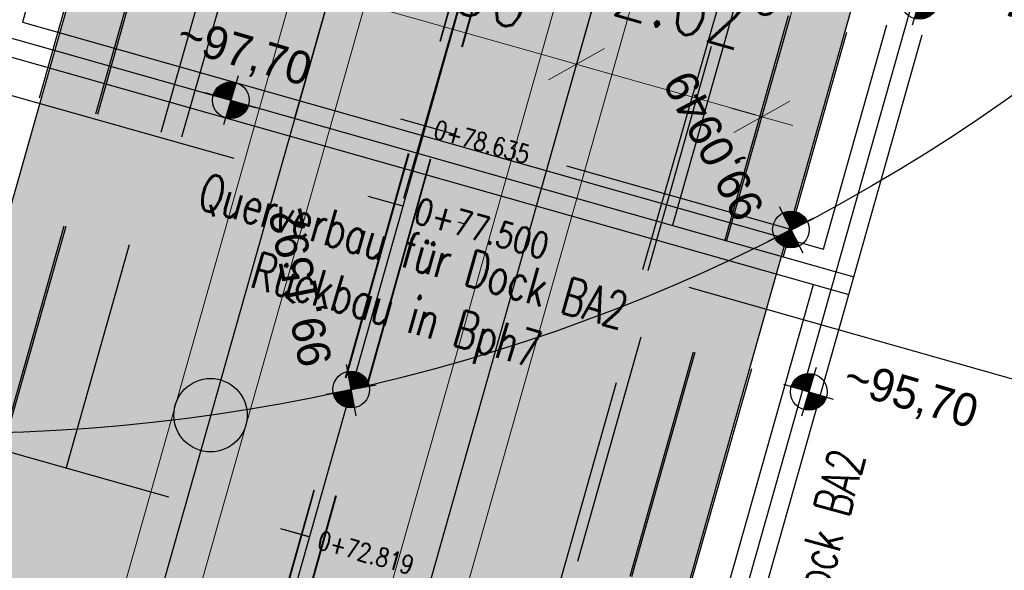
# Model space of a CAD drawing. Header units: metres. Extents: x 3458045 to 3462392, y 5482308 to 5484762.
# Tile 38 of 256: x 3459773 to 3459786, y 5483463 to 5483470. Entities that reach past the tile are written whole.
import ezdxf
from ezdxf.enums import TextEntityAlignment as Align

# ---------------------------------------------------------------- set-up
doc = ezdxf.new("R2010")
doc.units = ezdxf.units.M
doc.header["$PDMODE"] = 3
doc.header["$PDSIZE"] = 0.1
for name, pattern in [('AUSGEZOGEN', [2, 1, 1]), ('STRICHPUNKT2', [12.7, 6.35, -3.175, 0, -3.175]), ('VERDECKT2', [4.7625, 3.175, -1.5875])]:
    doc.linetypes.add(name, pattern=pattern)
doc.layers.get('0').update_dxf_attribs({"linetype": 'CONTINUOUS'})
doc.layers.get('DEFPOINTS').update_dxf_attribs({"linetype": 'CONTINUOUS'})
for name, color, linetype in [('SP_ACHSE_8559', 7, 'CONTINUOUS'), ('SP_ACHSE_8901', 7, 'CONTINUOUS'), ('SP_ACHSE_8911', 7, 'CONTINUOUS'), ('SP_AXIS', 7, 'CONTINUOUS'), ('SP_BAUGRUBE-ANKER', 211, 'AUSGEZOGEN'), ('SP_BAUGRUBE-TEXT', 210, 'AUSGEZOGEN'), ('SP_BAUGRUBE-VERBAU', 210, 'AUSGEZOGEN'), ('SP_Blockfugen', 2, 'STRICHPUNKT2'), ('SP_Entwässerung', 170, 'VERDECKT2'), ('SP_SOLID_Tunnelsohle_L7+8', 254, 'CONTINUOUS'), ('SP_StadtbahnFluchtweg', 1, 'CONTINUOUS'), ('SP_TrogTunnel-Bautoleranz', 160, 'VERDECKT2'), ('SP_Tunnelwand_L7+8', 2, 'VERDECKT2'), ('SP_Vb_Planung', 10, 'CONTINUOUS'), ('SP_Verbau', 212, 'CONTINUOUS'), ('SP_VERM', 1, 'CONTINUOUS'), ('SP_VERM-VA-B44', 150, 'CONTINUOUS'), ('T__AXIS', 3, 'CONTINUOUS')]:
    doc.layers.add(name, color=color, linetype=linetype)
doc.layers.add('SP_HILF', color=6, linetype='CONTINUOUS', plot=False)
doc.styles.add('K_ISOCP', font='k_isocp.shx')
doc.styles.add('SIMPLEX8', font='simplexd.shx', dxfattribs={"width": 0.8})
doc.styles.add('SP_F', font='romans.shx', dxfattribs={"width": 0.7, "bigfont": 'sp_f.shx'})
doc.linetypes.add('EISENBAHN', pattern='A,0.15,[130,ltypeshp.shx,S=0.25,R=0,X=0,Y=0],0.15', length=0.3)
doc.linetypes.add('ZICKZACK', pattern='A,0.00254,-5.08,[131,ltypeshp.shx,S=5.08,R=0,X=-5.08,Y=0],-10.16,[131,ltypeshp.shx,S=5.08,R=180,X=5.08,Y=0],-5.08', length=20.32254)
doc.dimstyles.new('SOFI35$0', dxfattribs={"dimtxt": 3.5, "dimasz": 0.35, "dimexe": 0.9, "dimexo": 0.625, "dimgap": 0.945, "dimtad": 1, "dimdec": 3, "dimrnd": 0.001, "dimzin": 1, "dimdsep": 46, "dimtxsty": 'SP_F', "dimblk1": 'SOF_BEMSTR1', "dimblk2": 'SOF_BEMSTR2', "dimsah": 1, "dimcen": 3.5, "dimse1": 1, "dimse2": 1, "dimclrd": 1, "dimclre": 1, "dimclrt": 2, "dimaunit": 2, "dimazin": 0, "dimtfac": 1, "dimtdec": 3, "dimtmove": 0, "dimatfit": 3, "dimfxl": 1, "dimtolj": 1, "dimtzin": 0, "dimlwd": 0, "dimlwe": 0, "dimarcsym": 0})

# ---------------------------------------------------------------- blocks, each defined once
blk = doc.blocks.new('SOF_BEMSTR2')
at = {"color": 0, "linetype": 'ByBlock', "lineweight": -2}
for p, q in [((0, -20), (0, 8.5)), ((3.535, 3.535), (-3.535, -3.535)), ((-5, 0), (5, 0))]:
    blk.add_line(p, q, dxfattribs=at)
blk = doc.blocks.new('SOF_BEMSTR1')
at = {"color": 0, "linetype": 'ByBlock', "lineweight": -2}
for p, q in [((0, 20), (0, -8.5)), ((3.535, 3.535), (-3.535, -3.535)), ((-5, 0), (5, 0))]:
    blk.add_line(p, q, dxfattribs=at)
blk = doc.blocks.new('*D19')
at = {"layer": 'DEFPOINTS', "color": 0, "linetype": 'AUSGEZOGEN', "transparency": 16777216}
for p in [(3459774.528, 5483471.208), (3459774.26, 5483470.261), (3459776.786, 5483469.546)]:
    blk.add_point(p, dxfattribs=at)
at = {"layer": 'SP_VERM', "color": 1, "linetype": 'AUSGEZOGEN', "lineweight": 0, "transparency": 16777216}
blk.add_line((3459776.97, 5483470.517), (3459774.613, 5483471.184), dxfattribs=at)
at = {"layer": 'SP_VERM', "color": 1, "linetype": 'AUSGEZOGEN', "lineweight": 0, "transparency": 16777216, "xscale": 0.08750000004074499, "yscale": 0.08750000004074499, "zscale": 0.08750000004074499}
for name, p, rotation in [('SOF_BEMSTR1', (3459774.528, 5483471.208), 164.19580933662), ('SOF_BEMSTR2', (3459777.054, 5483470.493), 344.19580933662)]:
    blk.add_blockref(name, p, dxfattribs=dict(at, rotation=rotation))
at = {"layer": 'SP_VERM', "color": 2, "linetype": 'AUSGEZOGEN', "transparency": 16777216, "insert": (3459776.262, 5483472.199), "char_height": 0.875, "attachment_point": 5, "rotation": 344.1958, "style": 'SP_F'}
blk.add_mtext('\\A1;\\A1;2.62{\\H.7x;\\S5^ ;}', dxfattribs=at)
blk = doc.blocks.new('*D20')
at = {"layer": 'DEFPOINTS', "color": 0, "linetype": 'AUSGEZOGEN', "transparency": 16777216}
for p in [(3459776.786, 5483469.546), (3459780.422, 5483469.54), (3459780.154, 5483468.593)]:
    blk.add_point(p, dxfattribs=at)
at = {"layer": 'SP_VERM', "color": 1, "linetype": 'AUSGEZOGEN', "lineweight": 0, "transparency": 16777216}
blk.add_line((3459777.138, 5483470.469), (3459780.338, 5483469.564), dxfattribs=at)
at = {"layer": 'SP_VERM', "color": 1, "linetype": 'AUSGEZOGEN', "lineweight": 0, "transparency": 16777216, "xscale": 0.08750000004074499, "yscale": 0.08750000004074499, "zscale": 0.08750000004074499}
for name, p, rotation in [('SOF_BEMSTR1', (3459777.054, 5483470.493), 164.19580933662), ('SOF_BEMSTR2', (3459780.422, 5483469.54), 344.19580933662)]:
    blk.add_blockref(name, p, dxfattribs=dict(at, rotation=rotation))
at = {"layer": 'SP_VERM', "color": 2, "linetype": 'AUSGEZOGEN', "transparency": 16777216, "insert": (3459778.921, 5483470.665), "char_height": 0.875, "attachment_point": 5, "rotation": 344.1958, "style": 'SP_F'}
blk.add_mtext('\\A1;\\A1;3.50{\\H.7x;\\S^ ;}', dxfattribs=at)
blk = doc.blocks.new('*D21')
at = {"layer": 'DEFPOINTS', "color": 0, "linetype": 'AUSGEZOGEN', "transparency": 16777216}
for p in [(3459782.947, 5483468.825), (3459780.154, 5483468.593), (3459782.679, 5483467.878)]:
    blk.add_point(p, dxfattribs=at)
at = {"layer": 'SP_VERM', "color": 1, "linetype": 'AUSGEZOGEN', "lineweight": 0, "transparency": 16777216}
blk.add_line((3459780.506, 5483469.516), (3459782.863, 5483468.849), dxfattribs=at)
at = {"layer": 'SP_VERM', "color": 1, "linetype": 'AUSGEZOGEN', "lineweight": 0, "transparency": 16777216, "xscale": 0.08750000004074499, "yscale": 0.08750000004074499, "zscale": 0.08750000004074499}
for name, p, rotation in [('SOF_BEMSTR1', (3459780.422, 5483469.54), 164.19580933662), ('SOF_BEMSTR2', (3459782.947, 5483468.825), 344.19580933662)]:
    blk.add_blockref(name, p, dxfattribs=dict(at, rotation=rotation))
at = {"layer": 'SP_VERM', "color": 2, "linetype": 'AUSGEZOGEN', "transparency": 16777216, "insert": (3459782.095, 5483470.495), "char_height": 0.875, "attachment_point": 5, "rotation": 344.1958, "style": 'SP_F'}
blk.add_mtext('\\A1;\\A1;2.62{\\H.7x;\\S5^ ;}', dxfattribs=at)
blk = doc.blocks.new('kmr_i')
at = {"color": 1, "linetype": 'Continuous'}
blk.add_line((0, 0), (0, 1.416438), dxfattribs=at)
at = {"color": 1, "linetype": 'Continuous', "style": 'SIMPLEX8', "width": 0.8}
blk.add_attdef('STATION', text='', height=1, rotation=270.0000584, dxfattribs=at).set_placement((0, -0.50985), align=Align.MIDDLE_LEFT)
blk = doc.blocks.new('*D27')
at = {"layer": 'DEFPOINTS', "color": 0, "linetype": 'AUSGEZOGEN', "transparency": 16777216}
for p in [(3459779.412, 5483472.398), (3459783.621, 5483471.206), (3459783.627, 5483471.225)]:
    blk.add_point(p, dxfattribs=at)
at = {"layer": 'SP_VERM', "color": 1, "linetype": 'AUSGEZOGEN', "lineweight": 0, "transparency": 16777216}
blk.add_line((3459779.501, 5483472.392), (3459783.542, 5483471.248), dxfattribs=at)
at = {"layer": 'SP_VERM', "color": 1, "linetype": 'AUSGEZOGEN', "lineweight": 0, "transparency": 16777216, "xscale": 0.08750000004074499, "yscale": 0.08750000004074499, "zscale": 0.08750000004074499}
for name, p, rotation in [('SOF_BEMSTR1', (3459779.417, 5483472.416), 164.1958062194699), ('SOF_BEMSTR2', (3459783.627, 5483471.225), 344.1958062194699)]:
    blk.add_blockref(name, p, dxfattribs=dict(at, rotation=rotation))
at = {"layer": 'SP_VERM', "color": 2, "linetype": 'AUSGEZOGEN', "transparency": 16777216, "insert": (3459781.705, 5483472.469), "char_height": 0.875, "attachment_point": 5, "rotation": 344.1958, "style": 'SP_F'}
blk.add_mtext('\\A1;\\A1;4.37{\\H.7x;\\S5^ ;}', dxfattribs=at)
blk = doc.blocks.new('*D60')
at = {"layer": 'DEFPOINTS', "color": 0, "linetype": 'AUSGEZOGEN', "transparency": 16777216}
for p in [(3459782.993, 5483466.208), (3459790.492, 5483464.086), (3459780.27, 5483456.586)]:
    blk.add_point(p, dxfattribs=at)
at = {"layer": 'SP_VERM', "color": 1, "linetype": 'AUSGEZOGEN', "lineweight": 0, "transparency": 16777216}
blk.add_line((3459787.792, 5483454.548), (3459790.468, 5483464.001), dxfattribs=at)
at = {"layer": 'SP_VERM', "color": 1, "linetype": 'AUSGEZOGEN', "lineweight": 0, "transparency": 16777216, "xscale": 0.08750000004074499, "yscale": 0.08750000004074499, "zscale": 0.08750000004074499}
for name, p, rotation in [('SOF_BEMSTR1', (3459790.492, 5483464.086), 74.19581091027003), ('SOF_BEMSTR2', (3459787.768, 5483454.464), 254.19581091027)]:
    blk.add_blockref(name, p, dxfattribs=dict(at, rotation=rotation))
at = {"layer": 'SP_VERM', "color": 2, "linetype": 'AUSGEZOGEN', "transparency": 16777216, "insert": (3459788.482, 5483459.458), "char_height": 0.875, "attachment_point": 5, "rotation": 74.1958, "style": 'SP_F'}
blk.add_mtext('\\A1;\\A1;10.00{\\H.7x;\\S^ ;}', dxfattribs=at)
blk = doc.blocks.new('*D64')
at = {"layer": 'DEFPOINTS', "color": 0, "linetype": 'AUSGEZOGEN'}
for p in [(3459785.717, 5483475.83), (3459793.215, 5483473.708), (3459782.993, 5483466.208)]:
    blk.add_point(p, dxfattribs=at)
at = {"layer": 'SP_VERM', "color": 1, "linetype": 'AUSGEZOGEN', "lineweight": 0}
blk.add_line((3459790.516, 5483464.17), (3459793.191, 5483473.623), dxfattribs=at)
at = {"layer": 'SP_VERM', "color": 1, "linetype": 'AUSGEZOGEN', "lineweight": 0, "xscale": 0.08750000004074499, "yscale": 0.08750000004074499, "zscale": 0.08750000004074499}
for name, p, rotation in [('SOF_BEMSTR1', (3459793.215, 5483473.708), 74.19581091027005), ('SOF_BEMSTR2', (3459790.492, 5483464.086), 254.19581091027)]:
    blk.add_blockref(name, p, dxfattribs=dict(at, rotation=rotation))
at = {"layer": 'SP_VERM', "color": 2, "linetype": 'AUSGEZOGEN', "insert": (3459791.205, 5483469.08), "char_height": 0.875, "attachment_point": 5, "rotation": 74.1958, "style": 'SP_F'}
blk.add_mtext('\\A1;\\A1;10.00{\\H.7x;\\S^ ;}', dxfattribs=at)
blk = doc.blocks.new('SOFI-HK', base_point=(0, 0.000969))
at = {"color": 0, "linetype": 'Continuous'}
for p, q in [((0, 0.139982), (0, -0.138069)), ((-0.145258, 0.000969), (0.139135, 0.000969))]:
    blk.add_line(p, q, dxfattribs=at)
at = {"color": 0, "linetype": 'Continuous', "const_width": 0.1}
for points in [[(0, 0.050969, 0.414214), (-0.05, 0.000969)], [(0.05, 0.000969, -0.414214), (0, -0.049031)]]:
    blk.add_lwpolyline(points, format="xyb", dxfattribs=at)
at = {"color": 0, "linetype": 'Continuous'}
blk.add_circle((0, 0.000969), 0.1, dxfattribs=at)
blk = doc.blocks.new('A$C288940E1')
at = {"layer": 'SP_Verbau'}
blk.add_line((0, 0), (-10.4038, -4.6916), dxfattribs=at)

msp = doc.modelspace()

# ---------------------------------------------------------------- hatches: boundary and pattern name
at = {"layer": 'SP_SOLID_Tunnelsohle_L7+8'}
h = msp.add_hatch(color=256, dxfattribs=at)
h.dxf.hatch_style = 1
edge = h.paths.add_edge_path()
edge.add_arc((3458857.4544, 5483747.0655), 967.062, 344.1575234, 344.3872259)
edge.add_arc((3459473.9441, 5483574.7903), 326.954, 344.387226, 345.076333)
edge.add_arc((3459597.6475, 5483541.8207), 198.9324, 345.076333, 346.224846)
edge.add_arc((3459650.9358, 5483528.7563), 144.066, 346.224846, 347.832764)
edge.add_arc((3459680.7324, 5483522.3319), 113.5846, 347.832764, 349.90022)
edge.add_arc((3459699.8308, 5483518.93), 94.1856, 349.90022, 352.417547)
edge.add_arc((3459713.0579, 5483517.1693), 80.8418, 352.417547, 355.414439)
edge.add_arc((3459719.6894, 5483516.5932), 74.1855, 355.448462, 356.346692)
edge.add_arc((3459720.9584, 5483516.5061), 72.9136, 356.351432, 375.12014)
edge.add_arc((3459716.6802, 5483515.3015), 77.3579, 15.154925, 18.396868)
edge.add_arc((3459706.2115, 5483511.8197), 88.3904, 18.396868, 21.208821)
edge.add_arc((3459692.0649, 5483506.3301), 103.5648, 21.208821, 23.581379)
edge.add_arc((3459671.7932, 5483497.4815), 125.6835, 23.581379, 25.512141)
edge.add_arc((3459639.9853, 5483482.3016), 160.928, 25.512141, 27.001116)
edge.add_arc((3459718.8773, 5483524.65), 71.4345, 25.465137, 28.775179)
edge.add_arc((3459376.7002, 5483342.4929), 459.0716, 28.144677, 28.653199)
edge.add_arc((3459249.8469, 5483273.6151), 603.4176, 28.6167245, 28.7545471)
edge.add_line((3459778.8562, 5483563.8942), (3459778.5506, 5483564.8679))
edge.add_arc((3459246.486, 5483271.2535), 607.7024, 28.8916589, 28.9859415)
edge.add_line((3459778.0667, 5483565.7431), (3459768.6807, 5483560.5519))
edge.add_arc((3460160.896, 5483776.6646), 447.8142, 208.854995, 208.982431)
edge.add_line((3459769.1624, 5483559.6801), (3459769.8148, 5483558.9069))
edge.add_arc((3459249.8406, 5483273.6102), 593.0999, 28.6168449, 28.7524621, ccw=False)
edge.add_arc((3459440.8442, 5483377.5455), 375.6491, 28.04865, 28.653818, ccw=False)
edge.add_arc((3459582.0854, 5483452.7987), 215.6113, 27.001109, 28.04865, ccw=False)
edge.add_arc((3459639.9853, 5483482.3016), 150.628, 25.512141, 27.001109, ccw=False)
edge.add_arc((3459671.7932, 5483497.4815), 115.3835, 23.581379, 25.512141, ccw=False)
edge.add_arc((3459692.0649, 5483506.3301), 93.2648, 21.20882, 23.581379, ccw=False)
edge.add_arc((3459706.2115, 5483511.8197), 78.0904, 18.3967, 21.20882, ccw=False)
edge.add_arc((3459716.6813, 5483515.3019), 67.0567, 15.1549, 18.3967, ccw=False)
edge.add_arc((3459720.9787, 5483516.5082), 62.5934, -3.878778, 15.117461, ccw=False)
edge.add_arc((3459719.7195, 5483516.591), 63.8553, 355.448275, 356.123471, ccw=False)
edge.add_arc((3459713.1809, 5483517.1562), 70.4182, 352.431338, 355.41208, ccw=False)
edge.add_arc((3459699.8288, 5483518.9303), 83.8876, 349.900073, 352.431338, ccw=False)
edge.add_arc((3459680.7324, 5483522.3319), 103.2847, 347.832763, 349.900073, ccw=False)
edge.add_arc((3459650.9358, 5483528.7563), 133.766, 346.224846, 347.832763, ccw=False)
edge.add_arc((3459597.6475, 5483541.8207), 188.6324, 345.076333, 346.224846, ccw=False)
edge.add_arc((3459473.9441, 5483574.7903), 316.654, 344.387226, 345.076333, ccw=False)
edge.add_arc((3458857.4544, 5483747.0655), 956.762, 344.1575234, 344.3872258, ccw=False)
edge.add_line((3459777.8746, 5483485.8757), (3459768.1652, 5483451.5731))
edge.add_arc((3460235.8213, 5483318.7283), 486.1584, 164.142005, 164.465842)
edge.add_arc((3459925.9207, 5483404.8704), 164.5082, 164.465842, 165.436874)
edge.add_arc((3459863.548, 5483421.0744), 100.065, 165.436874, 167.055656)
edge.add_arc((3459836.6312, 5483427.2611), 72.4464, 167.055656, 169.321948)
edge.add_arc((3459825.5145, 5483429.4052), 61.1249, 169.36621, 170.436557)
edge.add_arc((3459822.8296, 5483429.8673), 58.4005, 170.446005, 171.374328)
edge.add_arc((3459822.827, 5483429.8675), 58.3979, 171.374105, 181.27373)
edge.add_line((3459764.4435, 5483428.5694), (3459763.7283, 5483428.5535))
edge.add_line((3459763.7283, 5483428.5535), (3459765.1423, 5483424.2417))
edge.add_line((3459765.1423, 5483424.2417), (3459773.0292, 5483411.4442))
edge.add_line((3459773.0292, 5483411.4442), (3459778.948, 5483417.0189))
edge.add_line((3459778.948, 5483417.0189), (3459775.6909, 5483420.4769))
edge.add_arc((3459821.7364, 5483429.9486), 47.0096, 170.06678, 191.62372, ccw=False)
edge.add_arc((3459825.0894, 5483429.4811), 50.3931, 169.37086, 170.20087, ccw=False)
edge.add_arc((3459836.6312, 5483427.2611), 62.1464, 167.055656, 169.321948, ccw=False)
edge.add_arc((3459863.548, 5483421.0744), 89.765, 165.436867, 167.055656, ccw=False)
edge.add_arc((3459925.9216, 5483404.8701), 154.2091, 164.465124, 165.436867, ccw=False)
edge.add_arc((3460237.4715, 5483318.2654), 477.5722, 164.141522, 164.465124, ccw=False)
edge.add_line((3459778.0759, 5483448.7679), (3459787.7833, 5483483.0639))

# ---------------------------------------------------------------- linework, layer by layer
at = {"layer": 'SP_ACHSE_8559'}
msp.add_lwpolyline([(3459792.1443, 5483504.1891, -0.6236806), (3459771.1027, 5483464.5224, -0.1187391), (3459755.298, 5483468.8722, -0.0103073), (3459754.0129, 5483469.6179, -0.0191109), (3459751.489, 5483471.2905, -0.0165622), (3459749.0906, 5483473.1388, -0.0140138), (3459746.8095, 5483475.1304, -0.0114656), (3459744.6327, 5483477.2356, -0.0089176), (3459742.5434, 5483479.4279, -0.0063696)], format="xyb", dxfattribs=at)
at = {"layer": 'SP_ACHSE_8901'}
msp.add_lwpolyline([(3459781.1454, 5483484.9475), (3459771.4367, 5483450.6471, 0.0014127), (3459770.6978, 5483448.0178, 0.004238), (3459769.9887, 5483445.3804, 0.0070634), (3459769.3394, 5483442.7278, 0.0098889), (3459768.7805, 5483440.0547, 0.0046703), (3459768.5919, 5483438.9957, 0.1922114), (3459777.2143, 5483399.1378, 0.0169098)], format="xyb", dxfattribs=at)
at = {"layer": 'SP_ACHSE_8911'}
msp.add_lwpolyline([(3459779.9669, 5483401.3496, -0.1898543), (3459772.019, 5483438.2528, -0.0048267), (3459772.1981, 5483439.2782, -0.0102194), (3459772.7329, 5483441.8661, -0.0072994), (3459773.3582, 5483444.4337, -0.0043796), (3459774.0432, 5483446.9861, -0.0014599), (3459774.758, 5483449.5304), (3459784.8281, 5483485.1076, 0.0010135), (3459785.8599, 5483488.7717, 0.0030406), (3459786.8619, 5483492.4439, 0.0050678), (3459787.8042, 5483496.1319, 0.0070949), (3459788.6565, 5483499.8416, 0.0091222), (3459789.3881, 5483503.5769, 0.0111495), (3459789.9676, 5483507.3387, 0.0096243), (3459790.2818, 5483510.1571, 0.0966281), (3459787.5873, 5483536.6729, 0.005752), (3459787.0914, 5483538.2453, 0.0123927), (3459785.7657, 5483541.9647, 0.0104385), (3459784.2716, 5483545.6199, 0.0084844), (3459782.6402, 5483549.216, 0.0065303), (3459780.9016, 5483552.7616, 0.0045764), (3459779.0846, 5483556.2677, 0.0026224), (3459777.2173, 5483559.7474, 0.0769413), (3459666.0197, 5483705.8087)], format="xyb", dxfattribs=at)
at = {"layer": 'SP_AXIS'}
for points in [[(3459779.9669, 5483401.3496, -0.1898543), (3459772.019, 5483438.2528, -0.0048267), (3459772.1981, 5483439.2782, -0.0102194), (3459772.7329, 5483441.8661, -0.0072994), (3459773.3582, 5483444.4337, -0.0043796), (3459774.0432, 5483446.9861, -0.0014599), (3459774.758, 5483449.5304), (3459784.8281, 5483485.1076, 0.0010135), (3459785.8599, 5483488.7717, 0.0030406), (3459786.8619, 5483492.4439, 0.0050678), (3459787.8042, 5483496.1319, 0.0070949), (3459788.6565, 5483499.8416, 0.0091222), (3459789.3881, 5483503.5769, 0.0111495), (3459789.9676, 5483507.3387, 0.0096243), (3459790.2818, 5483510.1571, 0.0966281), (3459787.5873, 5483536.6729, 0.005752), (3459787.0914, 5483538.2453, 0.0123927), (3459785.7657, 5483541.9647, 0.0104385), (3459784.2716, 5483545.6199, 0.0084844), (3459782.6402, 5483549.216, 0.0065303), (3459780.9016, 5483552.7616, 0.0045764), (3459779.0846, 5483556.2677, 0.0026224), (3459777.2173, 5483559.7474, 0.0769413), (3459666.0197, 5483705.8087)], [(3459751.0056, 5483586.8549, -0.0004357), (3459755.6442, 5483579.3114, 0.0003596), (3459761.2625, 5483570.1726, 0.0010789), (3459766.9071, 5483561.05, 0.0017982), (3459772.6041, 5483551.96, 0.0025175), (3459778.3793, 5483542.9196, 0.0032367), (3459784.2581, 5483533.9462, 0.0012132), (3459786.2052, 5483531.0326, 0.0550745), (3459885.4353, 5483413.6014, -0.0246156), (3459912.6205, 5483385.1364, -0.0008768), (3459913.5588, 5483384.0479, -0.0037507), (3459918.2074, 5483378.5492, -0.002679), (3459922.785, 5483372.9911, -0.0016074), (3459927.3148, 5483367.3939, -0.0005358), (3459931.8205, 5483361.7774, 0.0005358), (3459936.3262, 5483356.161, 0.0009761), (3459939.4013, 5483352.3529, 0.0064816), (3459955.9914, 5483332.4309), (3459959.947, 5483327.8043)], [(3459781.1454, 5483484.9475), (3459771.4367, 5483450.6471, 0.0014127), (3459770.6978, 5483448.0178, 0.004238), (3459769.9887, 5483445.3804, 0.0070634), (3459769.3394, 5483442.7278, 0.0098889), (3459768.7805, 5483440.0547, 0.0046703), (3459768.5919, 5483438.9957, 0.1922114), (3459777.2143, 5483399.1378, 0.0169098)]]:
    msp.add_lwpolyline(points, format="xyb", dxfattribs=at)
at = {"layer": 'SP_BAUGRUBE-VERBAU'}
for p, q in [((3459772.8674, 5483470.1134), (3459783.7883, 5483467.0223)), ((3459772.2502, 5483469.7685), (3459784.1332, 5483466.405))]:
    msp.add_line(p, q, dxfattribs=at)
at = {"layer": 'SP_BAUGRUBE-VERBAU', "linetype": 'ZICKZACK', "ltscale": 0.2}
msp.add_line((3459772.3183, 5483470.0091), (3459784.2013, 5483466.6456), dxfattribs=at)
at = {"layer": 'SP_BAUGRUBE-VERBAU', "linetype": 'VERDECKT2'}
for points in [[(3459782.7418, 5483522.6575, -0.0407637), (3459782.9211, 5483512.5555, -0.0039193), (3459782.8501, 5483511.5652, -0.0130302), (3459782.4643, 5483507.9438, -0.0110254), (3459781.8996, 5483504.3114, -0.0090206), (3459781.1837, 5483500.6737, -0.007016), (3459780.3444, 5483497.03, -0.0050114), (3459779.4099, 5483493.377, -0.0030068), (3459778.4087, 5483489.7091, -0.0010023), (3459777.3695, 5483486.019), (3459772.8674, 5483470.1134, 0.0014127)], [(3459783.7883, 5483467.0223), (3459788.6048, 5483484.0387, 0.0010135), (3459789.6401, 5483487.7155, 0.0030406), (3459790.6547, 5483491.4337, 0.0050678), (3459791.6167, 5483495.1988, 0.0070949), (3459792.4939, 5483499.0171, 0.0091222), (3459793.253, 5483502.8929, 0.0111495), (3459793.8592, 5483506.8277, 0.0096243), (3459794.1903, 5483509.7974, 0.0211177), (3459794.4954, 5483515.9981, 0.005752)], [(3459784.2694, 5483466.8861), (3459789.0859, 5483483.9025, 0.0010135), (3459790.1217, 5483487.5809, 0.0030406), (3459791.1378, 5483491.3051, 0.0050678), (3459792.1024, 5483495.0799, 0.0070949), (3459792.9828, 5483498.912, 0.0091222), (3459793.7454, 5483502.8058, 0.0111495), (3459794.355, 5483506.7626, 0.0096243), (3459794.6882, 5483509.7516, 0.0211177), (3459794.9954, 5483515.9947, 0.0211177)]]:
    msp.add_lwpolyline(points, format="xyb", dxfattribs=at)
at = {"layer": 'SP_BAUGRUBE-VERBAU', "linetype": 'ZICKZACK', "ltscale": 0.2, "flags": 128}
msp.add_lwpolyline([(3459784.0288, 5483466.9542), (3459788.8453, 5483483.9706, 0.0010135), (3459789.8809, 5483487.6482, 0.0030406), (3459790.8963, 5483491.3694, 0.0050678), (3459791.8595, 5483495.1394, 0.0070949), (3459792.7384, 5483498.9646, 0.0091222), (3459793.4992, 5483502.8494, 0.0111495), (3459794.1071, 5483506.7952, 0.0096243), (3459794.4392, 5483509.7745, 0.0211177), (3459794.7454, 5483515.9964, 0.0211177)], format="xyb", dxfattribs=at)
at = {"layer": 'SP_BAUGRUBE-VERBAU', "linetype": 'ZICKZACK', "ltscale": 0.2}
msp.add_lwpolyline([(3459776.3849, 5483420.834, -0.089148), (3459776.1386, 5483437.5748, -0.0048267), (3459776.3037, 5483438.5202, -0.0102194), (3459776.8034, 5483440.9376, -0.0072994), (3459777.3998, 5483443.3869, -0.0043796), (3459778.0659, 5483445.8686, -0.0014599), (3459778.7741, 5483448.3894), (3459784.0288, 5483466.9542)], format="xyb", dxfattribs=at)
at = {"layer": 'SP_BAUGRUBE-VERBAU'}
for points in [[(3459776.2455, 5483436.63, -0.004859), (3459776.3853, 5483437.5342, -0.0048267), (3459776.5495, 5483438.4749, -0.0102194), (3459777.0471, 5483440.882, -0.0072994), (3459777.6418, 5483443.3242, -0.0043796), (3459778.3067, 5483445.8017, -0.0014599), (3459779.0146, 5483448.3211), (3459784.2694, 5483466.8861, 0.0010135)], [(3459775.8265, 5483437.2069, -0.0021741), (3459775.8919, 5483437.6154, -0.0048267), (3459776.0578, 5483438.5656, -0.0102194), (3459776.5597, 5483440.9932, -0.0072994), (3459777.1578, 5483443.4495, -0.0043796), (3459777.825, 5483445.9355, -0.0014599), (3459778.5336, 5483448.4577), (3459783.6521, 5483466.5412, 0.0010135)]]:
    msp.add_lwpolyline(points, format="xyb", dxfattribs=at)
at = {"layer": 'SP_Blockfugen'}
msp.add_line((3459769.6363, 5483469.9887), (3459786.4743, 5483465.2227), dxfattribs=at)
at = {"layer": 'SP_Entwässerung'}
for p, q in [((3459781.9879, 5483482.0782), (3459771.1848, 5483443.6052)), ((3459781.9956, 5483482.0762), (3459771.1921, 5483443.6014)), ((3459782.2861, 5483482.0011), (3459771.4629, 5483443.4563)), ((3459782.2939, 5483481.9991), (3459771.4702, 5483443.4524))]:
    msp.add_line(p, q, dxfattribs=at)
at = {"layer": 'SP_HILF'}
msp.add_lwpolyline([(3459777.8746, 5483485.8757), (3459768.1652, 5483451.5731, 0.001413), (3459767.4218, 5483448.9278, 0.004237), (3459766.698, 5483446.2354, 0.0070634), (3459766.0258, 5483443.4894, 0.0098889), (3459765.4393, 5483440.6847, 0.0046703), (3459765.2391, 5483439.5605, 0.0040506), (3459765.0896, 5483438.6262, 0.0432221), (3459764.4435, 5483428.5694), (3459763.7283, 5483428.5535), (3459765.1423, 5483424.2417), (3459773.0292, 5483411.4442), (3459778.948, 5483417.0189), (3459775.6909, 5483420.4769, -0.0943383), (3459775.4315, 5483438.0577, -0.0036216), (3459775.561, 5483438.7762, -0.0098889), (3459776.0641, 5483441.1821, -0.0070634), (3459776.667, 5483443.6455, -0.0042401), (3459777.3461, 5483446.1712, -0.001412), (3459778.0759, 5483448.7679), (3459787.7833, 5483483.0639, 0.0010023)], format="xyb", dxfattribs=at)
msp.add_circle((3459775.431, 5483464.7588), 0.5, dxfattribs=at)
at = {"layer": 'SP_StadtbahnFluchtweg', "linetype": 'VERDECKT2'}
for points in [[(3459779.51, 5483485.4116), (3459769.8009, 5483451.1101, 0.0014127), (3459769.0599, 5483448.4731, 0.004238), (3459768.3434, 5483445.8079, 0.0070634), (3459767.6826, 5483443.1086, 0.0098889), (3459767.1099, 5483440.3697, 0.0046703), (3459766.9155, 5483439.2781, 0.0640217), (3459766.3534, 5483424.8281, 0.0169098)], [(3459786.1479, 5483483.5279), (3459776.4401, 5483449.2308, 0.0014127), (3459775.7079, 5483446.6252, 0.004238), (3459775.0217, 5483444.0729, 0.0070634), (3459774.4073, 5483441.5629, 0.0098889), (3459773.8904, 5483439.0912, 0.0046703), (3459773.7196, 5483438.1317, 0.1037103), (3459774.5359, 5483417.7092, 0.0169098)]]:
    msp.add_lwpolyline(points, format="xyb", dxfattribs=at)
at = {"layer": 'SP_TrogTunnel-Bautoleranz'}
for points in [[(3459776.3855, 5483414.6053, -0.1208338), (3459774.5845, 5483437.8306, -0.0048267), (3459774.7549, 5483438.8062, -0.0102194), (3459775.2678, 5483441.2879, -0.0072994), (3459775.8751, 5483443.7818, -0.0043796), (3459776.5483, 5483446.2902, -0.0014599), (3459777.259, 5483448.8198), (3459787.3299, 5483484.3995, 0.0010135), (3459788.364, 5483488.072, 0.0030406), (3459789.3743, 5483491.7747, 0.0050678), (3459790.3297, 5483495.5138, 0.0070949), (3459791.1985, 5483499.2954, 0.0091222), (3459791.9483, 5483503.1238, 0.0111495), (3459792.5455, 5483507.0002, 0.0096243), (3459792.8708, 5483509.9188, 0.0966281), (3459790.0758, 5483537.4262, 0.005752), (3459789.5618, 5483539.0559, 0.0123927), (3459788.1924, 5483542.898, 0.0104385), (3459786.6572, 5483546.6537, 0.0084844), (3459784.9894, 5483550.3301, 0.0065303), (3459783.2208, 5483553.9367, 0.0045764), (3459781.3819, 5483557.4851, 0.0026224), (3459779.5017, 5483560.9888, 0.0020183), (3459777.1644, 5483565.2555)], [(3459778.6442, 5483485.6573), (3459768.935, 5483451.3552, 0.0014127), (3459768.1928, 5483448.7142, 0.004238), (3459767.4723, 5483446.0342, 0.0070634), (3459766.8055, 5483443.3102, 0.0098889), (3459766.2255, 5483440.5364, 0.0046703), (3459766.028, 5483439.4276, 0.0473215), (3459765.2435, 5483428.5773, 0.0169098)]]:
    msp.add_lwpolyline(points, format="xyb", dxfattribs=at)
at = {"layer": 'SP_Tunnelwand_L7+8'}
for points in [[(3459773.8543, 5483437.9507, -0.0048267), (3459774.0272, 5483438.9405, -0.0102194), (3459774.5464, 5483441.4524, -0.0072994), (3459775.1587, 5483443.9673, -0.0043796), (3459775.8353, 5483446.4883, -0.0014599), (3459776.5472, 5483449.0221), (3459786.6178, 5483484.6011, 0.0010135), (3459787.6513, 5483488.2711, 0.0030406), (3459788.6592, 5483491.9652, 0.0050678), (3459789.6109, 5483495.6897, 0.0070949), (3459790.475, 5483499.4509, 0.0091222), (3459791.2196, 5483503.2528, 0.0111495), (3459791.8118, 5483507.0966, 0.0096243), (3459792.134, 5483509.9866, 0.0966281), (3459789.3676, 5483537.2118, 0.005752), (3459788.8587, 5483538.8251, 0.0123927), (3459787.5017, 5483542.6324, 0.0104385), (3459785.9782, 5483546.3594, 0.0084844), (3459784.3208, 5483550.013, 0.0065303), (3459782.5607, 5483553.6022, 0.0045764), (3459780.7281, 5483557.1386, 0.0026224), (3459778.8515, 5483560.6355, 0.0769413), (3459667.3099, 5483707.1486), (3459482.1353, 5483885.4597, 0.0146052)], [(3459775.7568, 5483416.7607, -0.1092003), (3459774.6091, 5483437.8265, -0.0048267), (3459774.7795, 5483438.8016, -0.0102194), (3459775.2922, 5483441.2823, -0.0072994), (3459775.8993, 5483443.7755, -0.0043796), (3459776.5724, 5483446.2835, -0.0014599), (3459777.2831, 5483448.813), (3459787.3539, 5483484.3927, 0.0010135), (3459788.3881, 5483488.0653, 0.0030406), (3459789.3985, 5483491.7683, 0.0050678), (3459790.354, 5483495.5078, 0.0070949), (3459791.223, 5483499.2902, 0.0091222), (3459791.9729, 5483503.1195, 0.0111495), (3459792.5703, 5483506.997, 0.0096243), (3459792.8957, 5483509.9165, 0.0966281), (3459790.0998, 5483537.4334, 0.005752), (3459789.5855, 5483539.0637, 0.0123927), (3459788.2157, 5483542.907, 0.0104385), (3459786.6802, 5483546.6636, 0.0084844), (3459785.012, 5483550.3409, 0.0065303), (3459783.2431, 5483553.948, 0.0045764), (3459781.404, 5483557.4968, 0.0026224), (3459779.5237, 5483561.0007, 0.0020142), (3459777.1912, 5483565.2588)], [(3459775.6909, 5483420.4769, -0.0902889), (3459775.3985, 5483437.6966, -0.0048267), (3459775.5662, 5483438.6564, -0.0102194), (3459776.0722, 5483441.1044, -0.0072994), (3459776.6737, 5483443.5749, -0.0043796), (3459777.3432, 5483446.0694, -0.0014599), (3459778.0526, 5483448.5944), (3459788.1237, 5483484.1749, 0.0010135), (3459789.1586, 5483487.85, 0.0030406), (3459790.1715, 5483491.5624, 0.0050678), (3459791.131, 5483495.3176, 0.0070949), (3459792.0051, 5483499.1221, 0.0091222), (3459792.7607, 5483502.9801, 0.0111495), (3459793.3635, 5483506.8928, 0.0096243), (3459793.6924, 5483509.8432, 0.0966281), (3459790.8655, 5483537.6652, 0.005752), (3459790.3457, 5483539.3131, 0.0123927), (3459788.9624, 5483543.1942, 0.0104385), (3459787.4142, 5483546.9817, 0.0084844), (3459785.7348, 5483550.6837, 0.0065303), (3459783.9568, 5483554.3096, 0.0045764), (3459782.1109, 5483557.8714, 0.0026224), (3459780.2266, 5483561.3827, 0.0011854), (3459778.8562, 5483563.8942)], [(3459777.8505, 5483485.8825), (3459768.1412, 5483451.5799, 0.0014127), (3459767.3979, 5483448.9351, 0.004238), (3459766.6738, 5483446.2417, 0.0070634), (3459766.0015, 5483443.495, 0.0098889), (3459765.4148, 5483440.6893, 0.0046703), (3459765.2145, 5483439.5646, 0.047278), (3459764.4185, 5483428.569, 0.047278)], [(3459778.6201, 5483485.6641), (3459768.9109, 5483451.362, 0.0014127), (3459768.1687, 5483448.7209, 0.004238), (3459767.4481, 5483446.0405, 0.0070634), (3459766.7811, 5483443.3158, 0.0098889), (3459766.2009, 5483440.5411, 0.0046703), (3459766.0033, 5483439.4317, 0.047278), (3459765.2183, 5483428.5867, 0.047278)]]:
    msp.add_lwpolyline(points, format="xyb", dxfattribs=at)
at = {"layer": 'SP_Vb_Planung', "linetype": 'AUSGEZOGEN', "lineweight": 13, "ltscale": 13}
for points in [[(3459780.3831, 5483401.6267, -0.1898543), (3459772.5124, 5483438.1716, -0.0048267), (3459772.6898, 5483439.1874, -0.0102194), (3459773.2204, 5483441.7549, -0.0072994), (3459773.8422, 5483444.3083, -0.0043796), (3459774.525, 5483446.8523, -0.0014599), (3459775.239, 5483449.3937), (3459785.3092, 5483484.9715, 0.0010135), (3459786.3415, 5483488.6371, 0.0030406), (3459787.3451, 5483492.3152, 0.0050678), (3459788.2899, 5483496.013, 0.0070949), (3459789.1454, 5483499.7366, 0.0091222), (3459789.8804, 5483503.4898, 0.0111495), (3459790.4634, 5483507.2736, 0.0096243), (3459790.7797, 5483510.1112, 0.0966281), (3459788.0659, 5483536.8178, 0.005752), (3459787.5665, 5483538.4011, 0.0123927), (3459786.2324, 5483542.1442, 0.0104385), (3459784.7304, 5483545.8187, 0.0084844), (3459783.092, 5483549.4303, 0.0065303), (3459781.3476, 5483552.9876, 0.0045764), (3459779.5264, 5483556.5018, 0.0026224), (3459777.6566, 5483559.9861, 0.0769413), (3459666.3666, 5483706.1689)], [(3459779.5507, 5483401.0725, -0.1898543), (3459771.5256, 5483438.334, -0.0048267), (3459771.7064, 5483439.369, -0.0102194), (3459772.2455, 5483441.9773, -0.0072994), (3459772.8741, 5483444.5591, -0.0043796), (3459773.5614, 5483447.1199, -0.0014599), (3459774.277, 5483449.667), (3459784.347, 5483485.2438, 0.0010135), (3459785.3783, 5483488.9062, 0.0030406), (3459786.3787, 5483492.5726, 0.0050678), (3459787.3185, 5483496.2507, 0.0070949), (3459788.1677, 5483499.9466, 0.0091222), (3459788.8957, 5483503.664, 0.0111495), (3459789.4719, 5483507.4038, 0.0096243), (3459789.7839, 5483510.2029, 0.0966281), (3459787.1088, 5483536.5281, 0.005752), (3459786.6163, 5483538.0894, 0.0123927), (3459785.299, 5483541.7852, 0.0104385), (3459783.8128, 5483545.4211, 0.0084844), (3459782.1884, 5483549.0017, 0.0065303), (3459780.4555, 5483552.5356, 0.0045764), (3459778.6428, 5483556.0336, 0.0026224), (3459776.7779, 5483559.5086, 0.0769413), (3459665.6729, 5483705.4486)], [(3459780.6644, 5483485.084), (3459770.9556, 5483450.7832, 0.0014127), (3459770.2161, 5483448.1517, 0.004238), (3459769.5048, 5483445.5062, 0.0070634), (3459768.8521, 5483442.8398, 0.0098889), (3459768.2891, 5483440.1473, 0.0046703), (3459768.0988, 5483439.0787, 0.1922114), (3459776.7996, 5483398.8584, 0.0169098)], [(3459781.6264, 5483484.811), (3459771.9178, 5483450.5109, 0.0014127), (3459771.1796, 5483447.8839, 0.004238), (3459770.4727, 5483445.2547, 0.0070634), (3459769.8267, 5483442.6158, 0.0098889), (3459769.2718, 5483439.962, 0.0046703), (3459769.0849, 5483438.9126, 0.1922114), (3459777.629, 5483399.4171, 0.0169098)]]:
    msp.add_lwpolyline(points, format="xyb", dxfattribs=at)
at = {"layer": 'SP_Vb_Planung', "linetype": 'EISENBAHN', "lineweight": 13, "ltscale": 13}
for points in [[(3459779.9669, 5483401.3496, -0.1898543), (3459772.019, 5483438.2528, -0.0048267), (3459772.1981, 5483439.2782, -0.0102194), (3459772.7329, 5483441.8661, -0.0072994), (3459773.3582, 5483444.4337, -0.0043796), (3459774.0432, 5483446.9861, -0.0014599), (3459774.758, 5483449.5304), (3459784.8281, 5483485.1076, 0.0010135), (3459785.8599, 5483488.7717, 0.0030406), (3459786.8619, 5483492.4439, 0.0050678), (3459787.8042, 5483496.1319, 0.0070949), (3459788.6565, 5483499.8416, 0.0091222), (3459789.3881, 5483503.5769, 0.0111495), (3459789.9676, 5483507.3387, 0.0096243), (3459790.2818, 5483510.1571, 0.0966281), (3459787.5873, 5483536.6729, 0.005752), (3459787.0914, 5483538.2453, 0.0123927), (3459785.7657, 5483541.9647, 0.0104385), (3459784.2716, 5483545.6199, 0.0084844), (3459782.6402, 5483549.216, 0.0065303), (3459780.9016, 5483552.7616, 0.0045764), (3459779.0846, 5483556.2677, 0.0026224), (3459777.2173, 5483559.7474, 0.0769413), (3459666.0197, 5483705.8087)], [(3459781.1454, 5483484.9475), (3459771.4367, 5483450.6471, 0.0014127), (3459770.6978, 5483448.0178, 0.004238), (3459769.9887, 5483445.3804, 0.0070634), (3459769.3394, 5483442.7278, 0.0098889), (3459768.7805, 5483440.0547, 0.0046703), (3459768.5919, 5483438.9957, 0.1922114), (3459777.2143, 5483399.1378, 0.0169098)]]:
    msp.add_lwpolyline(points, format="xyb", dxfattribs=at)
at = {"layer": 'SP_VERM-VA-B44', "linetype": 'VERDECKT2'}
for p, q in [((3459783.344, 5483467.2885), (3459778.3647, 5483468.6978)), ((3459771.8014, 5483464.5113), (3459776.7808, 5483463.1019))]:
    msp.add_line(p, q, dxfattribs=at)
at = {"layer": 'T__AXIS'}
msp.add_lwpolyline([(3459778.5101, 5483400.3795, -0.1903342), (3459770.3083, 5483438.634, -0.0047478), (3459770.4922, 5483439.6766, -0.01005), (3459771.0392, 5483442.3074, -0.0071784), (3459771.6766, 5483444.918, -0.004307), (3459772.3738, 5483447.5133, -0.0014357), (3459773.1007, 5483450.1004), (3459783.1886, 5483485.7402, 0.0010265), (3459784.2072, 5483489.3579, 0.0030796), (3459785.1961, 5483492.9837, 0.0051327), (3459786.1253, 5483496.6253, 0.0071859), (3459786.9645, 5483500.2887, 0.0092391), (3459787.6829, 5483503.9775, 0.0112924), (3459788.2492, 5483507.6926, 0.0097473), (3459788.5535, 5483510.4758, 0.0955136), (3459785.9526, 5483536.0318, 0.0058171), (3459785.4666, 5483537.583, 0.0125278), (3459784.1652, 5483541.2521, 0.0105457), (3459782.6959, 5483544.8573, 0.0085637), (3459781.0898, 5483548.4038, 0.0065817), (3459779.3771, 5483551.9001, 0.0045998), (3459777.5866, 5483555.3573, 0.0026179), (3459775.7464, 5483558.7883, 0.0770008), (3459664.8059, 5483704.5483)], format="xyb", dxfattribs=at)

# ---------------------------------------------------------------- block references
at = {"layer": 'SP_BAUGRUBE-ANKER', "xscale": 1.772319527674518, "yscale": 1.772319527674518, "zscale": 1.772319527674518, "rotation": 229.7150159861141}
for p in [(3459775.0394, 5483468.5513), (3459778.068, 5483467.7144), (3459781.3251, 5483466.7453)]:
    msp.add_blockref('A$C288940E1', p, dxfattribs=at)
at = {"layer": 'SP_BAUGRUBE-TEXT', "linetype": 'AUSGEZOGEN', "xscale": 2.500000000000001, "yscale": 2.500000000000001, "zscale": 2.500000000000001, "rotation": 343.215675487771}
for p in [(3459785.0958, 5483470.4043), (3459775.7074, 5483469.0498), (3459783.5878, 5483465.0768)]:
    msp.add_blockref('SOFI-HK', p, dxfattribs=at)
at = {"layer": 'SP_VERM-VA-B44', "linetype": 'VERDECKT2', "xscale": 0.25, "yscale": 0.25, "zscale": 0.25, "rotation": 74.19580713}
for p, values in [((3459778.3647, 5483468.6978), {'STATION': '0+78.635'}), ((3459776.7808, 5483463.1019), {'STATION': '0+72.819'})]:
    msp.add_blockref('kmr_i', p, dxfattribs=at).add_auto_attribs(values)
at = {"layer": 'SP_VERM-VA-B44', "linetype": 'AUSGEZOGEN', "xscale": 2.500000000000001, "yscale": 2.500000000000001, "zscale": 2.500000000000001}
for p, rotation in [((3459783.344, 5483467.2885), 117.1031416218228), ((3459777.3488, 5483465.1084), 100.8974479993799)]:
    msp.add_blockref('SOFI-HK', p, dxfattribs=dict(at, rotation=rotation))
at = {"layer": 'T__AXIS', "xscale": 0.3500000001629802, "yscale": 0.3500000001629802, "zscale": 0.3500000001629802, "rotation": 74.19580713}
msp.add_blockref('kmr_i', (3459778.0556, 5483467.6056), dxfattribs=at).add_auto_attribs({'STATION': '0+77.500'})

# ---------------------------------------------------------------- texts
at = {"layer": 'SP_BAUGRUBE-TEXT', "linetype": 'AUSGEZOGEN', "style": 'K_ISOCP'}
for s, p in [('~97,70', (3459785.5362, 5483470.4215)), ('~97,70', (3459774.9418, 5483469.759)), ('~95,70', (3459784.0283, 5483465.0939))]:
    msp.add_text(s, height=0.45, rotation=343.72776, dxfattribs=at).set_placement(p)
at = {"layer": 'SP_BAUGRUBE-TEXT', "linetype": 'AUSGEZOGEN', "char_height": 0.5, "attachment_point": 5, "style": 'SP_F'}
for s, insert, rotation in [('Querverbau für Dock BA2\\PRückbau in Bph7', (3459778.0586, 5483466.5127), 343.9921), ('Längsverbau für Dock BA2', (3459783.3676, 5483461.1996), 74.6754)]:
    msp.add_mtext(s, dxfattribs=dict(at, insert=insert, rotation=rotation))
at = {"layer": 'SP_VERM-VA-B44', "linetype": 'AUSGEZOGEN', "style": 'K_ISOCP'}
for s, rotation, p in [('99,0949', 117.61523, (3459782.9937, 5483467.5693)), ('99,1592', 101.40953, (3459777.0907, 5483465.4758))]:
    msp.add_text(s, height=0.45, rotation=rotation, dxfattribs=at).set_placement(p)

# ---------------------------------------------------------------- dimensions: what is measured, and where the dimension line sits
at = {"layer": 'SP_VERM', "linetype": 'AUSGEZOGEN'}
for base, p1, p2, picture, middle in [((3459793.2152, 5483473.7076), (3459782.9933, 5483466.208), (3459785.7168, 5483475.83), '*D64', (3459791.2052, 5483469.0801)), ((3459790.4917, 5483464.0856), (3459780.2698, 5483456.586), (3459782.9933, 5483466.208), '*D60', (3459788.4817, 5483459.4581))]:
    dim = msp.add_linear_dim(base=base, p1=p1, p2=p2, angle=74.19581, text='\\A1;10.00{\\H.7x;\\S^ ;}', dimstyle='SOFI35$0', override={"dimblk1": 'SOF_BEMSTR2', "dimblk2": 'SOF_BEMSTR1'}, dxfattribs=at)
    dim.commit()
    dim.dimension.update_dxf_attribs({"geometry": picture, "text_midpoint": middle})
for base, p1, p2, angle, text, picture, middle in [((3459783.6267, 5483471.2246), (3459779.412, 5483472.3978), (3459783.6215, 5483471.2063), 164.19581, '\\A1;4.37{\\H.7x;\\S5^ ;}', '*D27', (3459781.7054, 5483472.4686)), ((3459780.4217, 5483469.54), (3459776.7861, 5483469.5462), (3459780.1537, 5483468.593), 344.19581, '\\A1;3.50{\\H.7x;\\S^ ;}', '*D20', (3459778.9214, 5483470.6649))]:
    dim = msp.add_linear_dim(base=base, p1=p1, p2=p2, angle=angle, text=text, dimstyle='SOFI35$0', dxfattribs=at)
    dim.commit()
    dim.dimension.update_dxf_attribs({"geometry": picture, "text_midpoint": middle})
dim = msp.add_linear_dim(base=(3459774.5284, 5483471.2081), p1=(3459776.7861, 5483469.5462), p2=(3459774.2603, 5483470.2611), angle=344.19581, text='\\A1;2.62{\\H.7x;\\S5^ ;}', dimstyle='SOFI35$0', override={"dimblk1": 'SOF_BEMSTR2', "dimblk2": 'SOF_BEMSTR1'}, dxfattribs=at)
dim.commit()
dim.dimension.update_dxf_attribs({"geometry": '*D19', "text_midpoint": (3459776.0782, 5483471.5512), "dimtype": 160})
dim = msp.add_linear_dim(base=(3459782.9475, 5483468.8251), p1=(3459780.1537, 5483468.593), p2=(3459782.6794, 5483467.878), angle=344.19581, text='\\A1;2.62{\\H.7x;\\S5^ ;}', dimstyle='SOFI35$0', dxfattribs=at)
dim.commit()
dim.dimension.update_dxf_attribs({"geometry": '*D21', "text_midpoint": (3459781.9113, 5483469.8464), "dimtype": 160})

doc.saveas('drawing.dxf')
